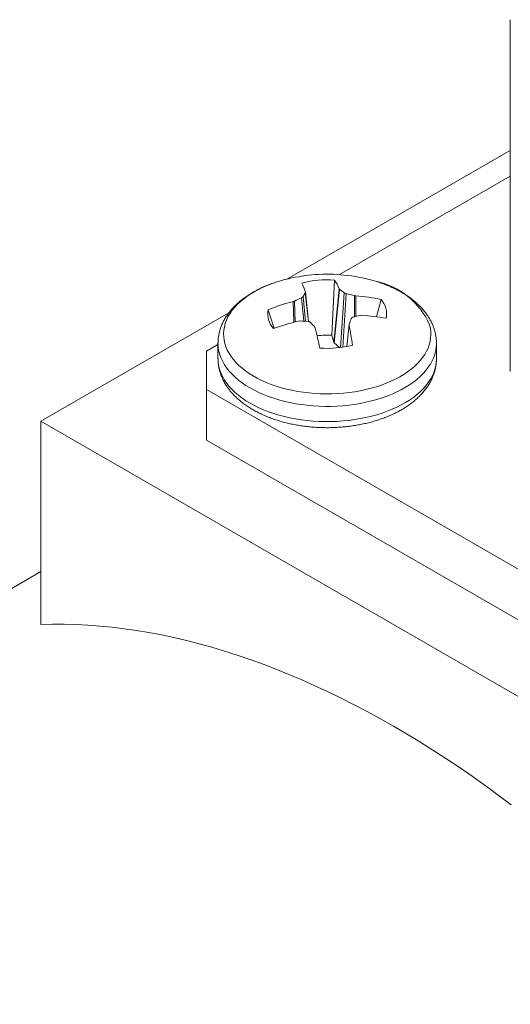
# Model space of a CAD drawing. Header units: inches. Extents: x 0.4 to 16.6, y 0.2 to 10.8.
# Tile 5 of 9: x 7.609 to 7.937, y 4.517 to 5.176. Entities that reach past the tile are written whole.
import ezdxf

# ---------------------------------------------------------------- set-up
doc = ezdxf.new("R2010")
doc.units = ezdxf.units.IN
doc.header["$MEASUREMENT"] = 0

msp = doc.modelspace()

# ---------------------------------------------------------------- linework, layer by layer
at = {"color": 7, "linetype": 'Continuous', "lineweight": 15}
for p, q in [((7.9370019, 5.1762061), (7.9370019, 4.9415867)), ((7.9370018, 5.0886812), (7.7881999, 5.0027796)), ((7.9370019, 5.0715422), (7.822807, 5.0056189)), ((7.8177955, 4.9650636), (7.8195747, 5.0020195)), ((7.799979, 4.9936903), (7.8000275, 4.9940932)), ((7.802194, 4.9742936), (7.8000482, 4.9939983)), ((7.8190473, 4.9605076), (7.8226232, 4.9961621)), ((7.8229496, 4.9957935), (7.8193614, 4.9600164)), ((7.8226232, 4.9961621), (7.8229496, 4.9957935)), ((7.7918742, 4.9876119), (7.7927205, 4.9879203)), ((7.8329446, 4.9916033), (7.8338504, 4.9914553)), ((7.8475483, 4.9774402), (7.850628, 4.9890011)), ((7.7791212, 4.9696565), (7.7752227, 4.9820967)), ((7.7489924, 4.9801456), (7.623264, 4.9075642)), ((7.7963639, 4.9746596), (7.7954581, 4.9745676)), ((7.8374343, 4.9784111), (7.836588, 4.9783427)), ((7.8066853, 4.9698609), (7.8063589, 4.9704694)), ((7.8292646, 4.972295), (7.8276542, 4.9575787)), ((7.8293295, 4.9725727), (7.829281, 4.9719298)), ((7.8190473, 4.9605076), (7.8177955, 4.9650636)), ((7.7416542, 4.9587704), (7.7339852, 4.9543431)), ((7.7339852, 4.9543431), (7.7339852, 4.9288304)), ((7.7416543, 4.9596179), (7.7416543, 4.9494255)), ((7.8227766, 4.9568007), (7.8193614, 4.9600164)), ((7.8876542, 4.9494255), (7.8876542, 4.9596179)), ((7.7339852, 4.9288304), (8.0725714, 4.7333686)), ((7.7339852, 4.9288304), (7.7339852, 4.8948078)), ((7.623264, 4.9075642), (8.0946685, 4.6354281)), ((7.623264, 4.9075642), (7.623264, 4.7714741)), ((7.7339852, 4.8948078), (8.0725714, 4.6993461)), ((7.623264, 4.8068907), (7.1218122, 4.5174088))]:
    msp.add_line(p, q, dxfattribs=at)
at = {"color": 8, "linetype": 'Continuous', "lineweight": 15}
for p, q in [((7.8020888, 4.9743157), (7.799979, 4.9936903)), ((7.7923678, 4.9737954), (7.7918742, 4.9876119)), ((7.7927205, 4.9879203), (7.7932173, 4.9740146)), ((7.7989632, 4.9745367), (7.7975543, 4.9901411)), ((7.7985997, 4.9909721), (7.8000898, 4.9744681)), ((7.8236088, 4.9569063), (7.825973, 4.9934785)), ((7.8274125, 4.992875), (7.8251014, 4.9571233)), ((7.8328876, 4.9773904), (7.8329446, 4.9916033)), ((7.8338504, 4.9914553), (7.8337949, 4.977636)), ((7.829281, 4.9719298), (7.8277118, 4.9575902))]:
    msp.add_line(p, q, dxfattribs=at)
at = {"color": 8, "linetype": 'Continuous', "lineweight": 15, "flags": 128}
for points in [[(7.7816071, 5.0009652), (7.7784468, 4.9999117), (7.7751925, 4.9986861), (7.7720623, 4.9973571), (7.7690661, 4.9959288), (7.7662134, 4.9944058), (7.7635131, 4.9927929), (7.7609737, 4.9910951), (7.7586032, 4.9893177), (7.756409, 4.9874664), (7.7543981, 4.9855471), (7.7525768, 4.9835656), (7.7509508, 4.9815283), (7.7495253, 4.9794416), (7.7483046, 4.977312), (7.7472927, 4.9751463), (7.7464928, 4.9729512), (7.7459073, 4.9707337), (7.7455382, 4.9685007), (7.7453865, 4.9662593), (7.7454527, 4.9640165), (7.7457367, 4.9617793), (7.7462375, 4.9595549), (7.7469536, 4.9573502), (7.7478827, 4.9551722), (7.7490219, 4.9530276), (7.7503676, 4.9509233), (7.7519155, 4.9488658), (7.7536609, 4.9468617), (7.7555981, 4.9449173), (7.7577212, 4.9430386), (7.7600234, 4.9412315), (7.7624975, 4.9395019), (7.7651357, 4.937855), (7.7679297, 4.9362962), (7.7708707, 4.9348302), (7.7739495, 4.9334618), (7.7771563, 4.9321951), (7.7804811, 4.9310342), (7.7839135, 4.9299828), (7.7874426, 4.9290441), (7.7910573, 4.9282212), (7.7947462, 4.9275165), (7.7984978, 4.9269324), (7.8023002, 4.9264706), (7.8061415, 4.9261326), (7.8100095, 4.9259195), (7.8138922, 4.9258319), (7.8177772, 4.9258702), (7.8216525, 4.9260341), (7.8255057, 4.9263232), (7.8293248, 4.9267366), (7.8330978, 4.927273), (7.8368127, 4.9279306), (7.8404578, 4.9287074), (7.8440218, 4.9296011), (7.8474934, 4.9306086), (7.8508617, 4.931727), (7.854116, 4.9329526), (7.8572462, 4.9342816), (7.8602424, 4.9357099), (7.8630951, 4.9372329), (7.8657954, 4.9388458), (7.8683348, 4.9405437), (7.8707054, 4.942321), (7.8728995, 4.9441723), (7.8749104, 4.9460916), (7.8767317, 4.9480731), (7.8783577, 4.9501104), (7.8797832, 4.9521971), (7.8810039, 4.9543267), (7.8820158, 4.9564924), (7.8828157, 4.9586875), (7.8834012, 4.960905), (7.8837703, 4.963138), (7.883922, 4.9653794), (7.8838558, 4.9676222), (7.8835718, 4.9698594), (7.883071, 4.9720838), (7.883071, 4.9720838)], [(7.7416543, 4.9595871), (7.7416699, 4.9587453), (7.7418614, 4.9564458), (7.7422701, 4.9541557), (7.7428948, 4.9518819), (7.7437336, 4.9496312), (7.7447842, 4.9474103), (7.7460432, 4.9452259), (7.747507, 4.9430844), (7.7491712, 4.9409922), (7.7510309, 4.9389556), (7.7530804, 4.9369807), (7.7553136, 4.9350734), (7.757724, 4.9332393), (7.7603043, 4.9314839), (7.7630467, 4.9298125), (7.7659432, 4.92823), (7.7689851, 4.9267412), (7.7721633, 4.9253506), (7.7754682, 4.9240621), (7.7788901, 4.9228799), (7.7824188, 4.9218072), (7.7860436, 4.9208474), (7.7897539, 4.9200033), (7.7935384, 4.9192774), (7.7973859, 4.9186719), (7.801285, 4.9181886), (7.8052241, 4.917829), (7.8091912, 4.9175941), (7.8131746, 4.9174845), (7.8171625, 4.9175008), (7.8211429, 4.9176427), (7.8251039, 4.9179099), (7.8290337, 4.9183015), (7.8329206, 4.9188165), (7.836753, 4.9194532), (7.8405195, 4.9202098), (7.8442087, 4.9210841), (7.8478098, 4.9220733), (7.8513119, 4.9231745), (7.8547046, 4.9243845), (7.8579778, 4.9256997), (7.8611216, 4.9271161), (7.8641268, 4.9286295), (7.8669844, 4.9302354), (7.8696858, 4.9319289), (7.8722229, 4.9337052), (7.8745883, 4.9355587), (7.8767748, 4.937484), (7.8787758, 4.9394754), (7.8805855, 4.9415269), (7.8821985, 4.9436324), (7.8836099, 4.9457856), (7.8848154, 4.9479801), (7.8858117, 4.9502093), (7.8865955, 4.9524666), (7.8871646, 4.9547452), (7.8875173, 4.9570384), (7.8876527, 4.9593393), (7.8876542, 4.959621)], [(7.7416543, 4.9494255), (7.7416699, 4.9485529), (7.7418614, 4.9462534), (7.7422701, 4.9439633), (7.7428948, 4.9416895), (7.7437336, 4.9394388), (7.7447842, 4.937218), (7.7460432, 4.9350335), (7.747507, 4.932892), (7.7491712, 4.9307998), (7.7510309, 4.9287633), (7.7530804, 4.9267884), (7.7553136, 4.924881), (7.757724, 4.9230469), (7.7603043, 4.9212915), (7.7630467, 4.9196201), (7.7659432, 4.9180377), (7.7689851, 4.9165489), (7.7721633, 4.9151582), (7.7754682, 4.9138698), (7.7788901, 4.9126875), (7.7824188, 4.9116148), (7.7860436, 4.910655), (7.7897539, 4.9098109), (7.7935384, 4.9090851), (7.7973859, 4.9084796), (7.801285, 4.9079963), (7.8052241, 4.9076366), (7.8091912, 4.9074017), (7.8131746, 4.9072922), (7.8171625, 4.9073084), (7.8211429, 4.9074503), (7.8251039, 4.9077175), (7.8290337, 4.9081092), (7.8329206, 4.9086241), (7.836753, 4.9092609), (7.8405195, 4.9100175), (7.8442087, 4.9108917), (7.8478098, 4.9118809), (7.8513119, 4.9129822), (7.8547046, 4.9141922), (7.8579778, 4.9155074), (7.8611216, 4.9169238), (7.8641268, 4.9184372), (7.8669844, 4.920043), (7.8696858, 4.9217366), (7.8722229, 4.9235128), (7.8745883, 4.9253663), (7.8767748, 4.9272917), (7.8787758, 4.9292831), (7.8805855, 4.9313345), (7.8821985, 4.93344), (7.8836099, 4.9355933), (7.8848154, 4.9377877), (7.8858117, 4.940017), (7.8865955, 4.9422742), (7.8871646, 4.9445529), (7.8875173, 4.946846), (7.8876527, 4.949147), (7.8876542, 4.9494255)]]:
    msp.add_lwpolyline(points, dxfattribs=at)
at = {"color": 7, "linetype": 'Continuous', "lineweight": 15, "flags": 128}
for points in [[(7.8468366, 5.0012316), (7.845395, 5.0016559), (7.8426934, 5.0023868)], [(7.9370019, 4.9415867), (7.9370086, 4.9407457)], [(7.9375203, 4.6509451), (7.9288528, 4.6574485), (7.9201639, 4.663789), (7.9114562, 4.6699644), (7.9027325, 4.6759731), (7.8939953, 4.681813), (7.8852474, 4.6874825), (7.8764915, 4.6929798), (7.8677302, 4.6983032), (7.8589663, 4.7034511), (7.8502023, 4.7084219), (7.841441, 4.713214), (7.8326851, 4.7178261), (7.8239372, 4.7222567), (7.8152001, 4.7265045), (7.8064763, 4.730568), (7.7977687, 4.7344462), (7.7890797, 4.7381378), (7.7804122, 4.7416417), (7.7717687, 4.7449568), (7.7631519, 4.7480821), (7.7545645, 4.7510166), (7.746009, 4.7537595), (7.7374881, 4.7563099), (7.7290044, 4.758667), (7.7205605, 4.7608301), (7.712159, 4.7627985), (7.7038024, 4.7645716), (7.6954933, 4.766149), (7.6872343, 4.7675301), (7.6790279, 4.7687144), (7.6708765, 4.7697017), (7.6627828, 4.7704916), (7.6547491, 4.7710839), (7.646778, 4.7714784), (7.6388718, 4.7716749), (7.631033, 4.7716734), (7.623264, 4.7714741)]]:
    msp.add_lwpolyline(points, dxfattribs=at)
at = {"color": 7, "linetype": 'Continuous', "lineweight": 15}
for centre, radius, start, end in [((7.8105992, 4.9083673), 0.0970305, 104.3107811, 107.385148), ((7.8146542, 4.8926606), 0.1132521, 95.2315767, 104.3344427), ((7.814621, 4.9360742), 0.0661311, 85.7040951, 104.7590387), ((7.8146542, 4.8926606), 0.1132521, 75.6655573, 95.2315767), ((7.7912469, 4.9835543), 0.0338146, 21.8915108, 33.0979216), ((7.7346473, 4.9726401), 0.0688099, 18.1661426, 23.450455), ((7.8623836, 4.9603163), 0.0707683, 151.8621401, 154.3301395), ((7.7821274, 4.9393501), 0.0696586, 50.9915315, 54.1240285), ((7.8251309, 4.8593065), 0.1325454, 104.5312572, 112.1193437), ((7.8458095, 4.8787376), 0.1214055, 113.4201494, 115.9308427), ((7.8009794, 4.865214), 0.1303689, 75.8069034, 78.3018223), ((7.8249504, 4.8720412), 0.1197453, 77.6176143, 85.7375756), ((7.8395828, 4.9791987), 0.0147676, 349.1371419, 41.5883546), ((7.7897257, 4.9793137), 0.0147676, 169.1374458, 221.5884513), ((7.8302053, 4.8289079), 0.1497469, 103.4171745, 110.1255794), ((7.7911592, 4.837041), 0.137717, 85.5285495, 87.8341575), ((8.0726528, 4.8831976), 0.2592183, 158.9648205, 159.8312194), ((7.8637397, 4.8651572), 0.1163966, 103.4896385, 105.9499955), ((7.8301697, 4.8473173), 0.1312949, 79.5046764, 86.8281911), ((7.70146, 4.8763943), 0.1409039, 41.8862753, 43.6960688), ((7.1263506, 4.807685), 0.6993972, 12.2844884, 13.4077503), ((7.5365372, 4.9159351), 0.2980509, 8.2084032, 10.8284891), ((7.8146523, 4.9146251), 0.0505363, 86.4340764, 97.6857693), ((7.8146875, 5.022438), 0.066131, 265.7040702, 284.7590636)]:
    msp.add_arc(centre, radius, start, end, dxfattribs=at)
at = {"color": 8, "linetype": 'Continuous', "lineweight": 15}
msp.add_arc((7.8369305, 4.9518212), 0.0503936, 23.7086245, 78.6632132, dxfattribs=at)
at = {"color": 7, "linetype": 'Continuous', "lineweight": 15}
msp.add_ellipse((7.8213601, 4.9607214), major_axis=(0.0023415, 0.0000052), ratio=0.57554762, start_param=3.29708687, end_param=3.68827222, dxfattribs=at)
for points, knots in [([(7.7815437, 5.0009313), (7.7808248, 5.0007068), (7.7789764, 5.0001297), (7.7760998, 4.9990749), (7.7729108, 4.9977821), (7.7698293, 4.9963762), (7.7668597, 4.9948641), (7.764012, 4.9932465), (7.7612951, 4.991526), (7.758719, 4.9897059), (7.7562935, 4.9877899), (7.7540286, 4.9857835), (7.7519339, 4.9836927), (7.7500183, 4.9815247), (7.7482897, 4.9792884), (7.7467546, 4.976993), (7.7454179, 4.9746483), (7.7442823, 4.9722642), (7.7433488, 4.9698502), (7.742619, 4.9674151), (7.7420855, 4.9649671), (7.7417688, 4.9625137), (7.7416341, 4.9607151), (7.7416646, 4.9597387), (7.7416696, 4.9595792)], [0, 0, 0, 0, 0.03134093, 0.08058893, 0.12993515, 0.17937742, 0.22890953, 0.27851659, 0.32817266, 0.3778269, 0.42741739, 0.47686751, 0.52608795, 0.57498136, 0.62344825, 0.67140148, 0.71877477, 0.76553481, 0.81168248, 0.85725529, 0.9023228, 0.94697945, 0.99133923, 1, 1, 1, 1]), ([(7.8865285, 4.9678947), (7.8863844, 4.9683913), (7.8860082, 4.9696877), (7.885239, 4.9717501), (7.8841842, 4.9740705), (7.8829405, 4.9763496), (7.8815114, 4.9785854), (7.8798968, 4.9807716), (7.8780997, 4.9829022), (7.8761234, 4.98497), (7.8739731, 4.9869681), (7.8716555, 4.9888892), (7.8691784, 4.9907269), (7.8665507, 4.992475), (7.863782, 4.9941284), (7.860882, 4.9956826), (7.8578606, 4.9971333), (7.8547292, 4.9984803), (7.8514904, 4.9997117), (7.8488706, 5.0006205), (7.847304, 5.0010795), (7.846879, 5.001204)], [0, 0, 0, 0, 0.03235316, 0.08445845, 0.13691297, 0.18994984, 0.24362737, 0.29796858, 0.35296137, 0.40855664, 0.46467842, 0.52123139, 0.57811368, 0.63522557, 0.69247803, 0.74979783, 0.8071154, 0.86439044, 0.92160005, 0.9787295, 1, 1, 1, 1]), ([(7.7975543, 4.9901411), (7.7977619, 4.9902453), (7.798177, 4.9904538), (7.7984817, 4.9907573), (7.7985762, 4.9909292), (7.7985997, 4.9909721)], [0, 0, 0, 0, 0.42874109, 0.85750079, 1, 1, 1, 1]), ([(7.825973, 4.9934785), (7.826132, 4.9933711), (7.82645, 4.9931562), (7.8269978, 4.9929678), (7.8273297, 4.9928935), (7.8274125, 4.992875)], [0, 0, 0, 0, 0.42875029, 0.85751875, 1, 1, 1, 1]), ([(7.8033355, 4.9737354), (7.8031765, 4.9738676), (7.8028584, 4.9741321), (7.8023107, 4.9742953), (7.8019788, 4.9743302), (7.801896, 4.9743388)], [0, 0, 0, 0, 0.42874674, 0.8575127, 1, 1, 1, 1]), ([(7.8317541, 4.9770728), (7.8315466, 4.9769934), (7.8311315, 4.9768346), (7.8308268, 4.9765058), (7.8307323, 4.9762944), (7.8307088, 4.9762417)], [0, 0, 0, 0, 0.42874027, 0.85749778, 1, 1, 1, 1]), ([(7.8876307, 4.9596218), (7.8876335, 4.9600995), (7.887641, 4.9613903), (7.8874348, 4.9634888), (7.8870699, 4.9657741), (7.8866979, 4.9672309), (7.8865285, 4.9678947)], [0, 0, 0, 0, 0.1714774, 0.46345157, 0.75553388, 1, 1, 1, 1]), ([(7.7416696, 4.9493868), (7.7416763, 4.9487323), (7.7416915, 4.9472647), (7.7419462, 4.9449922), (7.7423885, 4.9425801), (7.743026, 4.9401922), (7.7438506, 4.9378332), (7.7448633, 4.935507), (7.746063, 4.9332183), (7.7474494, 4.9309721), (7.749021, 4.9287737), (7.7507762, 4.9266298), (7.7527113, 4.9245468), (7.7548218, 4.9225318), (7.7571013, 4.9205923), (7.7595422, 4.9187347), (7.7621358, 4.9169654), (7.7648727, 4.9152896), (7.7677432, 4.9137122), (7.7707371, 4.9122367), (7.7738447, 4.9108668), (7.7770563, 4.9096042), (7.7803628, 4.9084515), (7.783755, 4.90741), (7.787224, 4.9064812), (7.7907606, 4.9056664), (7.794356, 4.9049665), (7.798001, 4.9043827), (7.8016867, 4.9039153), (7.8054041, 4.9035654), (7.8091439, 4.903333), (7.8128971, 4.9032187), (7.8166545, 4.9032226), (7.8204068, 4.9033445), (7.8241449, 4.9035844), (7.8278596, 4.9039419), (7.8315418, 4.9044165), (7.8351826, 4.9050076), (7.8387731, 4.9057145), (7.8423047, 4.9065363), (7.8457685, 4.9074719), (7.8491559, 4.9085206), (7.8524585, 4.9096809), (7.8556676, 4.9109519), (7.8587746, 4.9123317), (7.861771, 4.9138193), (7.8646478, 4.9154127), (7.8673958, 4.9171096), (7.8700054, 4.918907), (7.8724667, 4.9208011), (7.8747697, 4.922787), (7.8769047, 4.924859), (7.8788626, 4.9270098), (7.8806352, 4.929231), (7.8822155, 4.9315137), (7.8835987, 4.9338477), (7.884781, 4.9362236), (7.8857614, 4.9386314), (7.8865383, 4.9410625), (7.8871172, 4.9435081), (7.8874841, 4.9459609), (7.8876563, 4.9479374), (7.8876365, 4.9490925), (7.8876307, 4.9494295)], [0, 0, 0, 0, 0.0122939, 0.02756599, 0.04285453, 0.05820439, 0.07365646, 0.08924705, 0.10500517, 0.1209507, 0.13709368, 0.15343235, 0.16995475, 0.18663994, 0.20346047, 0.22038612, 0.23738687, 0.2544353, 0.27150835, 0.28858524, 0.30565171, 0.32269988, 0.33972496, 0.35672478, 0.37369909, 0.39064896, 0.40757635, 0.42448376, 0.44137456, 0.45825213, 0.47511999, 0.49198192, 0.50884168, 0.52570314, 0.54256881, 0.55944288, 0.57632908, 0.59323125, 0.61015335, 0.62709877, 0.64407118, 0.66107356, 0.67810797, 0.69517584, 0.71227758, 0.72941115, 0.74657198, 0.76375221, 0.78093704, 0.79810457, 0.81523051, 0.83228429, 0.84923326, 0.86604202, 0.88267927, 0.89912071, 0.9153513, 0.93136896, 0.94718336, 0.96281693, 0.97829962, 0.99367028, 1, 1, 1, 1])]:
    msp.add_open_spline(points, degree=3, knots=knots, dxfattribs=at)

doc.saveas('drawing.dxf')
